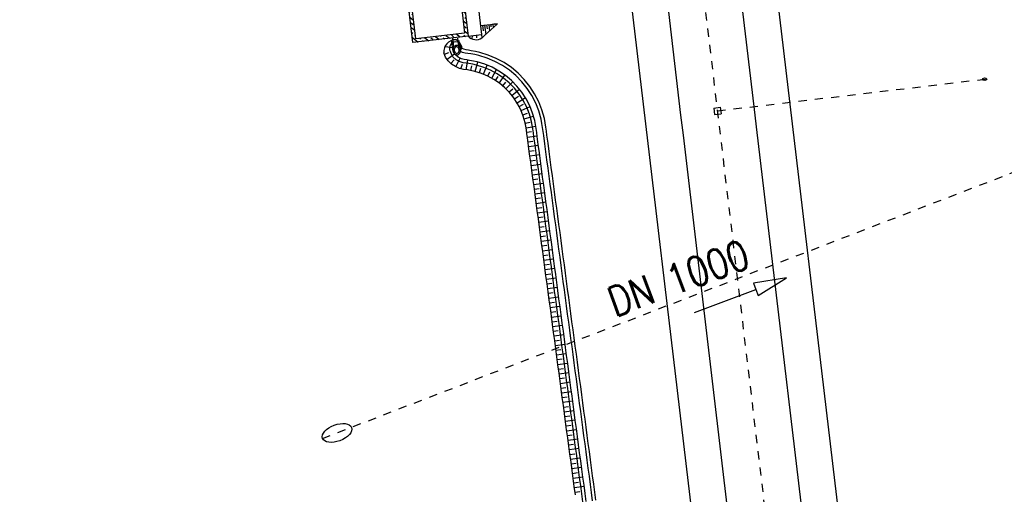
# Model space of a CAD drawing. Extents: x 447693 to 448165, y 439527 to 440695.
# Tile 5 of 16: x 447870 to 447930, y 439831 to 439860. Entities that reach past the tile are written whole.
import ezdxf

# ---------------------------------------------------------------- set-up
doc = ezdxf.new("R2010")
doc.units = 0
doc.header["$LTSCALE"] = 2
doc.header["$MEASUREMENT"] = 0
for name, pattern in [('ACAD_ISO03W100', [0.5, 0.25, -0.25]), ('ACAD_ISO10W100W', [0.5, 0.25, -0.25]), ('AUSGEZOGEN', [0]), ('STRICHLINIEX2', [0.5, 0.25, -0.25])]:
    doc.linetypes.add(name, pattern=pattern)
doc.layers.get('0').update_dxf_attribs({"linetype": 'AUSGEZOGEN'})
for name, color, linetype in [('Bahnachse', 7, 'CONTINUOUS'), ('Durchlässe', 15, 'CONTINUOUS'), ('FBR', 8, 'CONTINUOUS'), ('Gleisachse', 7, 'CONTINUOUS'), ('Ingenieurbauwerke', 15, 'CONTINUOUS'), ('Regenrückhaltebecken_605', 15, 'CONTINUOUS')]:
    doc.layers.add(name, color=color, linetype=linetype)
doc.styles.add('ROMANS', font='romans.shx', dxfattribs={"width": 0.8})

# ---------------------------------------------------------------- blocks, each defined once
blk = doc.blocks.new('*X57')
at = {"color": 0, "linetype": 'ByBlock'}
for p, q in [((-143018, -135700), (-142924, -135605)), ((-142960, -135959), (-142820, -135820)), ((-142818, -135499), (-142712, -135393)), ((-142590, -135590), (-142393, -135393)), ((-142277, -135595), (-142181, -135499)), ((-141964, -135600), (-141767, -135403)), ((-141651, -135605), (-141651, -135605)), ((-141545, -135499), (-141454, -135409)), ((-141338, -135611), (-141265, -135538)), ((-141265, -135538), (-141141, -135414)), ((-141015, -135605), (-140909, -135499)), ((-140712, -135621), (-140515, -135424)), ((-140399, -135626), (-140378, -135605)), ((-140272, -135499), (-140202, -135429)), ((-140086, -135631), (-139889, -135435)), ((-139742, -135605), (-139636, -135499)), ((-139460, -135642), (-139263, -135445)), ((-139320, -135820), (-139318, -135818)), ((-139212, -135711), (-139116, -135616)), ((-143034, -136671), (-142831, -136467)), ((-143024, -136023), (-142960, -135959)), ((-142924, -136242), (-142826, -136144)), ((-139325, -136143), (-139277, -136095)), ((-139318, -136454), (-139259, -136395)), ((-139277, -136095), (-139203, -136021)), ((-139259, -136395), (-139212, -136348)), ((-139203, -136021), (-139122, -135940)), ((-143045, -137318), (-142842, -137114)), ((-143030, -136984), (-142924, -136878)), ((-139341, -137114), (-139318, -137090)), ((-139336, -136790), (-139133, -136587)), ((-139212, -136984), (-139138, -136911)), ((-143051, -137641), (-143030, -137621)), ((-142924, -137515), (-142847, -137438)), ((-139347, -137438), (-139143, -137234)), ((-139318, -137727), (-139212, -137621)), ((-143056, -137965), (-142853, -137761)), ((-143030, -138257), (-142924, -138151)), ((-139357, -138085), (-139154, -137881)), ((-139212, -138257), (-139159, -138205)), ((-143067, -138612), (-142863, -138409)), ((-142921, -138785), (-142818, -138681)), ((-142608, -138790), (-142412, -138593)), ((-142295, -138795), (-142288, -138787)), ((-142181, -138681), (-142099, -138598)), ((-141982, -138800), (-141786, -138604)), ((-141651, -138787), (-141545, -138681)), ((-141356, -138811), (-141160, -138614)), ((-141043, -138816), (-141015, -138787)), ((-140909, -138681), (-140847, -138619)), ((-140730, -138821), (-140534, -138624)), ((-140378, -138787), (-140272, -138681)), ((-140104, -138832), (-139908, -138635)), ((-139791, -138837), (-139742, -138787)), ((-139636, -138681), (-139595, -138640)), ((-139478, -138842), (-139165, -138528)), ((-139363, -138408), (-139318, -138363))]:
    blk.add_line(p, q, dxfattribs=at)

msp = doc.modelspace()

# ---------------------------------------------------------------- linework, layer by layer
at = {"layer": 'Bahnachse', "linetype": 'ACAD_ISO10W100W'}
msp.add_line((447911.525, 439862.972), (447918.904, 439800.951), dxfattribs=at)
at = {"layer": 'Durchlässe', "linetype": 'STRICHLINIEX2'}
msp.add_line((447888.48, 439833.969), (447940.837, 439854.139), dxfattribs=at)
at = {"layer": 'Durchlässe', "linetype": 'Continuous'}
for p, q in [((447916.813, 439843.781), (447914.801, 439843.447)), ((447914.801, 439843.447), (447914.943, 439843.073)), ((447915.084, 439842.699), (447916.813, 439843.781)), ((447911.202, 439841.658), (447914.943, 439843.073)), ((447914.943, 439843.073), (447915.084, 439842.699))]:
    msp.add_line(p, q, dxfattribs=at)
msp.add_ellipse((447889.366, 439834.299), major_axis=(0.886, 0.332), ratio=0.534106, start_param=0, end_param=6.283185, dxfattribs=at)
at = {"layer": 'FBR'}
for points in [[(447874.057, 440515.262, 0.001447), (447878.561, 440486.63, 0.000006), (447888.382, 440424.906), (447896.24, 440375.527), (447904.097, 440326.148), (447915.883, 440252.08, -0.000002), (447923.74, 440202.702, 0.000002), (447931.597, 440153.323), (447943.383, 440079.254), (447951.24, 440029.876, 0.000001), (447957.133, 439992.842), (447963.026, 439955.807, -0.000005), (447968.919, 439918.773, 0.000005), (447974.811, 439881.739, 0.000004), (447982.669, 439832.361, -0.000003), (447990.526, 439782.982), (447998.23, 439734.567)], [(447874.057, 440515.262, 0.001447), (447878.561, 440486.63, 0.000006), (447888.382, 440424.906), (447896.24, 440375.527), (447904.097, 440326.148), (447915.883, 440252.08, -0.000002), (447923.74, 440202.702, 0.000002), (447931.597, 440153.323), (447943.383, 440079.254), (447951.24, 440029.876, 0.000001), (447957.133, 439992.842), (447963.026, 439955.807, -0.000005), (447968.919, 439918.773, 0.000005), (447974.811, 439881.739, 0.000004), (447982.669, 439832.361, -0.000003), (447990.526, 439782.982), (447998.23, 439734.567), (448001.985, 439710.967), (448010.169, 439659.535, -0.000001), (448018.026, 439610.156, 0.000002), (448025.883, 439560.777), (448027.301, 439551.866)], [(447869.981, 440514.593, -0.002287), (447874.611, 440486.001, 0.000006), (447884.432, 440424.278), (447892.289, 440374.899), (447900.147, 440325.52), (447911.933, 440251.452, -0.000002), (447919.79, 440202.073, 0.000002), (447927.647, 440152.695), (447939.433, 440078.626), (447947.29, 440029.248, 0.000001), (447953.183, 439992.213), (447959.076, 439955.179, -0.000005), (447964.968, 439918.145, 0.000005), (447970.861, 439881.111, 0.000004), (447978.718, 439831.732, -0.000003), (447986.576, 439782.354), (447994.28, 439733.938)], [(447869.981, 440514.593, -0.002287), (447874.611, 440486.001, 0.000006), (447884.432, 440424.278), (447892.289, 440374.899), (447900.147, 440325.52), (447911.933, 440251.452, -0.000002), (447919.79, 440202.073, 0.000002), (447927.647, 440152.695), (447939.433, 440078.626), (447947.29, 440029.248, 0.000001), (447953.183, 439992.213), (447959.076, 439955.179, -0.000005), (447964.968, 439918.145, 0.000005), (447970.861, 439881.111, 0.000004), (447978.718, 439831.732, -0.000003), (447986.576, 439782.354), (447994.28, 439733.938), (447998.035, 439710.339), (448006.219, 439658.907, -0.000001), (448014.076, 439609.528, 0.000002), (448021.933, 439560.149), (448023.351, 439551.238)], [(447896.88, 440466.954, 0.000004), (447903.196, 440427.263), (447911.053, 440377.884), (447918.911, 440328.506), (447930.697, 440254.437, -0.000002), (447938.554, 440205.059, 0.000002), (447946.411, 440155.68), (447958.197, 440081.611), (447966.054, 440032.233, 0.000001), (447971.947, 439995.199), (447977.84, 439958.164, -0.000005), (447983.732, 439921.13, 0.000005), (447989.625, 439884.096, 0.000004), (447997.482, 439834.718, -0.000003), (448005.34, 439785.34), (448013.044, 439736.924), (448016.799, 439713.325), (448024.983, 439661.892, -0.000001), (448032.84, 439612.513, 0.000002), (448040.697, 439563.134), (448042.115, 439554.224)]]:
    msp.add_lwpolyline(points, format="xyb", dxfattribs=at)
at = {"layer": 'Gleisachse', "linetype": 'Continuous'}
for p, q in [((447909.107, 439864.278), (447910.35, 439853.722)), ((447913.78, 439863.073), (447914.82, 439854.236)), ((447914.82, 439854.24), (447914.82, 439854.236)), ((447914.82, 439854.236), (447914.977, 439852.996)), ((447910.35, 439853.722), (447910.506, 439852.482)), ((447914.977, 439852.996), (447915.949, 439844.771)), ((447910.506, 439852.482), (447911.382, 439845.068)), ((447911.382, 439845.068), (447913.441, 439827.654)), ((447915.949, 439844.771), (447917.911, 439828.168))]:
    msp.add_line(p, q, dxfattribs=at)
at = {"layer": 'Ingenieurbauwerke', "linetype": 'Continuous'}
for p, q in [((447913.173, 439886.784), (447924.918, 439788.077)), ((447907.114, 439862.373), (447916.08, 439787.026)), ((447912.372, 439854.148), (447912.768, 439854.201)), ((447912.768, 439854.201), (447912.821, 439853.804)), ((447912.372, 439854.148), (447912.425, 439853.751)), ((447912.425, 439853.751), (447912.821, 439853.804))]:
    msp.add_line(p, q, dxfattribs=at)
at = {"layer": 'Ingenieurbauwerke', "linetype": 'ACAD_ISO03W100'}
msp.add_line((447912.595, 439853.976), (447929.051, 439855.929), dxfattribs=at)
at = {"layer": 'Ingenieurbauwerke', "linetype": 'Continuous'}
msp.add_ellipse((447928.917, 439855.914), major_axis=(0.134, 0.015), ratio=0.555556, start_param=0, end_param=6.283185, dxfattribs=at)
at = {"layer": 'Regenrückhaltebecken_605', "linetype": 'Continuous'}
for p, q in [((447894.004, 439858.145), (447893.544, 439862.018)), ((447896.745, 439862.197), (447897.159, 439858.721)), ((447896.92, 439862.419), (447897.381, 439858.546)), ((447897.73, 439862.515), (447898.196, 439858.643)), ((447894.179, 439858.367), (447893.766, 439861.843)), ((447898.13, 439859.189), (447898.342, 439859.214)), ((447898.13, 439859.189), (447898.13, 439859.189)), ((447898.255, 439859.204), (447898.295, 439858.872)), ((447898.342, 439859.214), (447898.541, 439859.238)), ((447898.379, 439859.219), (447898.448, 439858.645)), ((447898.503, 439859.234), (447898.532, 439858.991)), ((447898.541, 439859.238), (447898.739, 439859.262)), ((447898.628, 439859.248), (447898.675, 439858.853)), ((447898.739, 439859.262), (447898.938, 439859.285)), ((447898.752, 439859.263), (447898.77, 439859.11)), ((447898.777, 439858.947), (447898.958, 439859.114)), ((447898.876, 439859.278), (447898.902, 439859.062)), ((447898.938, 439859.285), (447899.137, 439859.309)), ((447898.958, 439859.114), (447899.14, 439859.281)), ((447899, 439859.293), (447899.008, 439859.23)), ((447899.124, 439859.307), (447899.129, 439859.271)), ((447897.381, 439858.546), (447894.004, 439858.145)), ((447897.159, 439858.721), (447894.179, 439858.367)), ((447897.381, 439858.546), (447898.19, 439858.642)), ((447897.624, 439858.575), (447897.603, 439858.376)), ((447897.887, 439858.606), (447897.878, 439858.446)), ((447898.19, 439858.642), (447898.22, 439858.436)), ((447898.215, 439858.431), (447898.232, 439858.446)), ((447898.232, 439858.446), (447898.414, 439858.613)), ((447898.414, 439858.613), (447898.595, 439858.78)), ((447898.595, 439858.78), (447898.777, 439858.947)), ((447895.957, 439857.914), (447896.475, 439857.848)), ((447896.324, 439858.267), (447896.441, 439858.076)), ((447896.453, 439857.792), (447896.442, 439857.728)), ((447896.476, 439857.85), (447896.453, 439857.792)), ((447896.51, 439857.9), (447896.476, 439857.85)), ((447896.553, 439857.938), (447896.51, 439857.9)), ((447896.539, 439857.782), (447896.527, 439857.728)), ((447896.561, 439857.828), (447896.539, 439857.782)), ((447896.603, 439857.963), (447896.553, 439857.938)), ((447896.593, 439857.863), (447896.561, 439857.828)), ((447896.632, 439857.884), (447896.593, 439857.863)), ((447896.657, 439857.974), (447896.603, 439857.963)), ((447896.675, 439857.889), (447896.632, 439857.884)), ((447896.711, 439857.969), (447896.657, 439857.974)), ((447896.717, 439857.878), (447896.675, 439857.889)), ((447896.764, 439857.949), (447896.711, 439857.969)), ((447896.756, 439857.851), (447896.717, 439857.878)), ((447896.799, 439858.208), (447896.738, 439857.959)), ((447896.789, 439857.812), (447896.756, 439857.851)), ((447896.812, 439857.915), (447896.764, 439857.949)), ((447896.813, 439857.763), (447896.789, 439857.812)), ((447896.853, 439857.868), (447896.812, 439857.915)), ((447896.826, 439857.707), (447896.813, 439857.763)), ((447896.885, 439857.813), (447896.853, 439857.868)), ((447896.949, 439857.919), (447896.879, 439857.91)), ((447896.905, 439857.75), (447896.885, 439857.813)), ((447897.107, 439857.738), (447897.001, 439857.788)), ((447895.892, 439857.518), (447895.892, 439857.518)), ((447895.994, 439857.266), (447895.892, 439857.518)), ((447895.921, 439857.447), (447896.192, 439857.545)), ((447896.153, 439857.035), (447895.994, 439857.266)), ((447896.085, 439857.134), (447896.538, 439857.46)), ((447896.415, 439857.325), (447896.291, 439857.589)), ((447896.444, 439857.277), (447896.415, 439857.325)), ((447896.442, 439857.728), (447896.443, 439857.662)), ((447896.443, 439857.662), (447896.458, 439857.597)), ((447896.651, 439857.094), (447896.444, 439857.277)), ((447896.458, 439857.597), (447896.483, 439857.538)), ((447896.483, 439857.538), (447896.52, 439857.486)), ((447896.52, 439857.486), (447896.565, 439857.446)), ((447896.527, 439857.728), (447896.528, 439857.672)), ((447896.528, 439857.672), (447896.541, 439857.617)), ((447896.541, 439857.617), (447896.564, 439857.567)), ((447896.564, 439857.567), (447896.597, 439857.528)), ((447896.565, 439857.446), (447896.615, 439857.419)), ((447896.599, 439857.407), (447896.585, 439857.43)), ((447896.597, 439857.528), (447896.636, 439857.502)), ((447896.765, 439857.26), (447896.599, 439857.407)), ((447896.615, 439857.419), (447896.67, 439857.406)), ((447896.617, 439856.666), (447896.888, 439857.189)), ((447896.636, 439857.502), (447896.679, 439857.49)), ((447896.67, 439857.406), (447896.724, 439857.409)), ((447896.679, 439857.49), (447896.721, 439857.496)), ((447896.721, 439857.496), (447896.76, 439857.516)), ((447896.724, 439857.409), (447896.776, 439857.426)), ((447896.76, 439857.516), (447896.792, 439857.551)), ((447896.962, 439857.157), (447896.765, 439857.26)), ((447896.776, 439857.426), (447896.823, 439857.458)), ((447896.792, 439857.551), (447896.815, 439857.597)), ((447896.815, 439857.597), (447896.826, 439857.651)), ((447896.823, 439857.458), (447896.862, 439857.503)), ((447896.826, 439857.651), (447896.826, 439857.707)), ((447896.862, 439857.503), (447896.89, 439857.557)), ((447896.89, 439857.557), (447896.908, 439857.619)), ((447896.913, 439857.684), (447896.905, 439857.75)), ((447896.908, 439857.619), (447896.913, 439857.684)), ((447897.038, 439857.55), (447896.916, 439857.606)), ((447897.201, 439857.504), (447897.038, 439857.55)), ((447897.245, 439857.7), (447897.107, 439857.738)), ((447897.365, 439857.477), (447897.201, 439857.504)), ((447897.395, 439857.675), (447897.245, 439857.7)), ((447897.529, 439857.456), (447897.365, 439857.477)), ((447897.56, 439857.653), (447897.395, 439857.675)), ((447897.78, 439857.41), (447897.529, 439857.456)), ((447897.821, 439857.606), (447897.56, 439857.653)), ((447898.029, 439857.351), (447897.78, 439857.41)), ((447898.081, 439857.544), (447897.821, 439857.606)), ((447898.526, 439857.2), (447898.029, 439857.351)), ((447898.594, 439857.388), (447898.081, 439857.544)), ((447899.006, 439857), (447898.526, 439857.2)), ((447899.092, 439857.18), (447898.594, 439857.388)), ((447899.567, 439856.924), (447899.092, 439857.18)), ((447896.357, 439856.836), (447896.153, 439857.035)), ((447896.326, 439856.866), (447896.513, 439857.086)), ((447896.593, 439856.677), (447896.357, 439856.836)), ((447896.849, 439856.568), (447896.593, 439856.677)), ((447896.888, 439856.97), (447896.651, 439857.094)), ((447897.094, 439856.511), (447896.849, 439856.568)), ((447897.08, 439856.916), (447896.888, 439856.97)), ((447896.935, 439856.544), (447897.02, 439856.83)), ((447897.124, 439857.111), (447896.962, 439857.157)), ((447897.259, 439856.886), (447897.08, 439856.916)), ((447897.288, 439857.084), (447897.124, 439857.111)), ((447897.25, 439856.487), (447897.365, 439857.074)), ((447897.423, 439856.865), (447897.259, 439856.886)), ((447897.453, 439857.063), (447897.288, 439857.084)), ((447897.653, 439856.824), (447897.423, 439856.865)), ((447897.694, 439857.02), (447897.453, 439857.063)), ((447897.535, 439856.438), (447897.595, 439856.733)), ((447897.88, 439856.77), (447897.653, 439856.824)), ((447897.932, 439856.963), (447897.694, 439857.02)), ((447897.801, 439856.377), (447897.958, 439856.956)), ((447898.323, 439856.635), (447897.88, 439856.77)), ((447898.391, 439856.823), (447897.932, 439856.963)), ((447898.062, 439856.302), (447898.159, 439856.585)), ((447898.32, 439856.209), (447898.546, 439856.765)), ((447898.747, 439856.458), (447898.323, 439856.635)), ((447898.834, 439856.639), (447898.391, 439856.823)), ((447899.256, 439856.41), (447898.834, 439856.639)), ((447899.463, 439856.752), (447899.006, 439857)), ((447899.894, 439856.461), (447899.463, 439856.752)), ((447900.014, 439856.621), (447899.567, 439856.924)), ((447900.428, 439856.275), (447900.014, 439856.621)), ((447897.34, 439856.474), (447897.094, 439856.511)), ((447897.786, 439856.381), (447897.34, 439856.474)), ((447898.188, 439856.259), (447897.786, 439856.381)), ((447898.575, 439856.097), (447898.188, 439856.259)), ((447898.572, 439856.099), (447898.701, 439856.37)), ((447898.944, 439855.898), (447898.575, 439856.097)), ((447899.152, 439856.239), (447898.747, 439856.458)), ((447898.816, 439855.972), (447899.103, 439856.499)), ((447899.049, 439855.832), (447899.209, 439856.085)), ((447899.532, 439855.981), (447899.152, 439856.239)), ((447899.653, 439856.141), (447899.256, 439856.41)), ((447899.273, 439855.676), (447899.625, 439856.161)), ((447899.885, 439855.687), (447899.532, 439855.981)), ((447900.021, 439855.834), (447899.653, 439856.141)), ((447900.293, 439856.128), (447899.894, 439856.461)), ((447900.656, 439855.757), (447900.293, 439856.128)), ((447900.806, 439855.889), (447900.428, 439856.275)), ((447899.292, 439855.662), (447898.944, 439855.898)), ((447899.614, 439855.393), (447899.292, 439855.662)), ((447899.486, 439855.507), (447899.677, 439855.737)), ((447899.908, 439855.093), (447899.614, 439855.393)), ((447899.686, 439855.324), (447900.1, 439855.759)), ((447900.207, 439855.358), (447899.885, 439855.687)), ((447900.357, 439855.491), (447900.021, 439855.834)), ((447900.495, 439854.999), (447900.207, 439855.358)), ((447900.657, 439855.117), (447900.357, 439855.491)), ((447900.981, 439855.351), (447900.656, 439855.757)), ((447901.144, 439855.468), (447900.806, 439855.889)), ((447901.437, 439855.015), (447901.144, 439855.468)), ((447899.875, 439855.129), (447900.096, 439855.332)), ((447900.171, 439854.765), (447899.908, 439855.093)), ((447900.051, 439854.923), (447900.519, 439855.297)), ((447900.399, 439854.413), (447900.171, 439854.765)), ((447900.213, 439854.704), (447900.459, 439854.876)), ((447900.361, 439854.477), (447900.875, 439854.786)), ((447900.745, 439854.614), (447900.495, 439854.999)), ((447900.918, 439854.714), (447900.657, 439855.117)), ((447901.264, 439854.915), (447900.981, 439855.351)), ((447901.502, 439854.452), (447901.264, 439854.915)), ((447901.684, 439854.535), (447901.437, 439855.015)), ((447900.591, 439854.04), (447900.399, 439854.413)), ((447900.493, 439854.24), (447900.76, 439854.377)), ((447900.61, 439853.996), (447901.161, 439854.233)), ((447900.955, 439854.205), (447900.745, 439854.614)), ((447901.138, 439854.287), (447900.918, 439854.714)), ((447901.124, 439853.777), (447900.955, 439854.205)), ((447901.313, 439853.841), (447901.138, 439854.287)), ((447901.692, 439853.969), (447901.502, 439854.452)), ((447901.882, 439854.033), (447901.684, 439854.535)), ((447900.745, 439853.649), (447900.591, 439854.04)), ((447900.711, 439853.743), (447900.994, 439853.844)), ((447900.859, 439853.245), (447900.745, 439853.649)), ((447900.796, 439853.486), (447901.374, 439853.648)), ((447901.249, 439853.333), (447901.124, 439853.777)), ((447901.444, 439853.379), (447901.313, 439853.841)), ((447901.834, 439853.469), (447901.692, 439853.969)), ((447902.028, 439853.515), (447901.882, 439854.033)), ((447900.9, 439853.036), (447900.859, 439853.245)), ((447900.864, 439853.221), (447901.157, 439853.285)), ((447900.933, 439852.826), (447900.9, 439853.036)), ((447900.915, 439852.948), (447901.506, 439853.048)), ((447901.293, 439853.108), (447901.249, 439853.333)), ((447901.33, 439852.876), (447901.293, 439853.108)), ((447901.49, 439853.143), (447901.444, 439853.379)), ((447901.528, 439852.905), (447901.49, 439853.143)), ((447901.884, 439853.214), (447901.834, 439853.469)), ((447901.924, 439852.958), (447901.884, 439853.214)), ((447901.958, 439852.711), (447901.924, 439852.958)), ((447902.081, 439853.249), (447902.028, 439853.515)), ((447902.122, 439852.988), (447902.081, 439853.249)), ((447902.157, 439852.737), (447902.122, 439852.988)), ((447900.967, 439852.578), (447900.933, 439852.826)), ((447900.955, 439852.667), (447901.252, 439852.709)), ((447901, 439852.33), (447900.967, 439852.578)), ((447900.993, 439852.379), (447901.588, 439852.46)), ((447901.364, 439852.631), (447901.33, 439852.876)), ((447901.396, 439852.383), (447901.364, 439852.631)), ((447901.463, 439851.888), (447901.396, 439852.383)), ((447901.562, 439852.658), (447901.528, 439852.905)), ((447901.594, 439852.41), (447901.562, 439852.658)), ((447901.661, 439851.914), (447901.594, 439852.41)), ((447901.991, 439852.463), (447901.958, 439852.711)), ((447902.057, 439851.967), (447901.991, 439852.463)), ((447902.189, 439852.489), (447902.157, 439852.737)), ((447902.255, 439851.994), (447902.189, 439852.489)), ((447901.066, 439851.834), (447901, 439852.33)), ((447901.032, 439852.09), (447901.329, 439852.13)), ((447901.132, 439851.339), (447901.066, 439851.834)), ((447901.071, 439851.8), (447901.665, 439851.882)), ((447901.529, 439851.392), (447901.463, 439851.888)), ((447901.727, 439851.419), (447901.661, 439851.914)), ((447902.124, 439851.472), (447902.057, 439851.967)), ((447902.322, 439851.498), (447902.255, 439851.994)), ((447901.11, 439851.51), (447901.407, 439851.551)), ((447901.199, 439850.843), (447901.132, 439851.339)), ((447901.148, 439851.221), (447901.743, 439851.303)), ((447901.595, 439850.896), (447901.529, 439851.392)), ((447901.794, 439850.923), (447901.727, 439851.419)), ((447902.19, 439850.976), (447902.124, 439851.472)), ((447902.388, 439851.003), (447902.322, 439851.498)), ((447901.187, 439850.931), (447901.484, 439850.973)), ((447901.265, 439850.348), (447901.199, 439850.843)), ((447901.226, 439850.642), (447901.82, 439850.725)), ((447901.662, 439850.401), (447901.595, 439850.896)), ((447901.86, 439850.427), (447901.794, 439850.923)), ((447902.256, 439850.481), (447902.19, 439850.976)), ((447902.455, 439850.507), (447902.388, 439851.003)), ((447901.265, 439850.353), (447901.562, 439850.394)), ((447901.332, 439849.852), (447901.265, 439850.348)), ((447901.303, 439850.063), (447901.898, 439850.146)), ((447901.728, 439849.905), (447901.662, 439850.401)), ((447901.926, 439849.932), (447901.86, 439850.427)), ((447902.323, 439849.985), (447902.256, 439850.481)), ((447902.389, 439849.489), (447902.323, 439849.985)), ((447902.521, 439850.012), (447902.455, 439850.507)), ((447902.588, 439849.516), (447902.521, 439850.012)), ((447901.398, 439849.357), (447901.332, 439849.852)), ((447901.342, 439849.774), (447901.639, 439849.815)), ((447901.381, 439849.484), (447901.975, 439849.567)), ((447901.465, 439848.861), (447901.398, 439849.357)), ((447901.795, 439849.41), (447901.728, 439849.905)), ((447901.861, 439848.914), (447901.795, 439849.41)), ((447901.993, 439849.436), (447901.926, 439849.932)), ((447902.059, 439848.941), (447901.993, 439849.436)), ((447902.456, 439848.994), (447902.389, 439849.489)), ((447902.654, 439849.02), (447902.588, 439849.516)), ((447901.42, 439849.195), (447901.717, 439849.236)), ((447901.459, 439848.906), (447902.053, 439848.988)), ((447901.531, 439848.365), (447901.465, 439848.861)), ((447901.928, 439848.419), (447901.861, 439848.914)), ((447902.126, 439848.445), (447902.059, 439848.941)), ((447902.522, 439848.498), (447902.456, 439848.994)), ((447902.72, 439848.525), (447902.654, 439849.02)), ((447901.497, 439848.616), (447901.795, 439848.658)), ((447901.598, 439847.87), (447901.531, 439848.365)), ((447901.536, 439848.327), (447902.131, 439848.41)), ((447901.994, 439847.923), (447901.928, 439848.419)), ((447902.192, 439847.95), (447902.126, 439848.445)), ((447902.589, 439848.003), (447902.522, 439848.498)), ((447902.787, 439848.029), (447902.72, 439848.525)), ((447901.575, 439848.037), (447901.872, 439848.079)), ((447901.664, 439847.374), (447901.598, 439847.87)), ((447901.614, 439847.748), (447902.208, 439847.831)), ((447902.06, 439847.427), (447901.994, 439847.923)), ((447902.259, 439847.454), (447902.192, 439847.95)), ((447902.655, 439847.507), (447902.589, 439848.003)), ((447902.853, 439847.534), (447902.787, 439848.029)), ((447901.653, 439847.459), (447901.95, 439847.5)), ((447901.73, 439846.879), (447901.664, 439847.374)), ((447901.691, 439847.169), (447902.286, 439847.252)), ((447902.127, 439846.932), (447902.06, 439847.427)), ((447902.325, 439846.958), (447902.259, 439847.454)), ((447902.391, 439846.463), (447902.325, 439846.958)), ((447902.721, 439847.012), (447902.655, 439847.507)), ((447902.788, 439846.516), (447902.721, 439847.012)), ((447902.92, 439847.038), (447902.853, 439847.534)), ((447902.986, 439846.543), (447902.92, 439847.038)), ((447901.73, 439846.88), (447902.027, 439846.921)), ((447901.797, 439846.383), (447901.73, 439846.879)), ((447901.769, 439846.591), (447902.363, 439846.673)), ((447901.863, 439845.888), (447901.797, 439846.383)), ((447901.808, 439846.301), (447902.105, 439846.342)), ((447902.193, 439846.436), (447902.127, 439846.932)), ((447902.26, 439845.941), (447902.193, 439846.436)), ((447902.458, 439845.967), (447902.391, 439846.463)), ((447902.854, 439846.021), (447902.788, 439846.516)), ((447903.053, 439846.047), (447902.986, 439846.543)), ((447901.847, 439846.012), (447902.441, 439846.094)), ((447901.93, 439845.392), (447901.863, 439845.888)), ((447901.885, 439845.722), (447902.183, 439845.764)), ((447902.326, 439845.445), (447902.26, 439845.941)), ((447902.524, 439845.472), (447902.458, 439845.967)), ((447902.921, 439845.525), (447902.854, 439846.021)), ((447903.119, 439845.552), (447903.053, 439846.047)), ((447901.924, 439845.433), (447902.518, 439845.516)), ((447901.996, 439844.897), (447901.93, 439845.392)), ((447901.963, 439845.144), (447902.26, 439845.185)), ((447902.393, 439844.95), (447902.326, 439845.445)), ((447902.591, 439844.976), (447902.524, 439845.472)), ((447902.987, 439845.029), (447902.921, 439845.525)), ((447903.185, 439845.056), (447903.119, 439845.552)), ((447902.063, 439844.401), (447901.996, 439844.897)), ((447902.002, 439844.854), (447902.596, 439844.937)), ((447902.041, 439844.565), (447902.338, 439844.606)), ((447902.459, 439844.454), (447902.393, 439844.95)), ((447902.657, 439844.481), (447902.591, 439844.976)), ((447903.054, 439844.534), (447902.987, 439845.029)), ((447903.12, 439844.038), (447903.054, 439844.534)), ((447903.252, 439844.56), (447903.185, 439845.056)), ((447903.318, 439844.065), (447903.252, 439844.56)), ((447902.129, 439843.905), (447902.063, 439844.401)), ((447902.079, 439844.275), (447902.674, 439844.358)), ((447902.118, 439843.986), (447902.415, 439844.027)), ((447902.525, 439843.959), (447902.459, 439844.454)), ((447902.592, 439843.463), (447902.525, 439843.959)), ((447902.724, 439843.985), (447902.657, 439844.481)), ((447902.79, 439843.49), (447902.724, 439843.985)), ((447903.187, 439843.543), (447903.12, 439844.038)), ((447903.385, 439843.569), (447903.318, 439844.065)), ((447902.195, 439843.41), (447902.129, 439843.905)), ((447902.157, 439843.697), (447902.751, 439843.779)), ((447902.262, 439842.914), (447902.195, 439843.41)), ((447902.196, 439843.407), (447902.493, 439843.449)), ((447902.658, 439842.967), (447902.592, 439843.463)), ((447902.856, 439842.994), (447902.79, 439843.49)), ((447903.253, 439843.047), (447903.187, 439843.543)), ((447903.451, 439843.074), (447903.385, 439843.569)), ((447902.235, 439843.118), (447902.829, 439843.201)), ((447902.328, 439842.419), (447902.262, 439842.914)), ((447902.273, 439842.829), (447902.57, 439842.87)), ((447902.725, 439842.472), (447902.658, 439842.967)), ((447902.923, 439842.498), (447902.856, 439842.994)), ((447903.319, 439842.552), (447903.253, 439843.047)), ((447903.518, 439842.578), (447903.451, 439843.074)), ((447902.312, 439842.539), (447902.906, 439842.622)), ((447902.395, 439841.923), (447902.328, 439842.419)), ((447902.351, 439842.25), (447902.648, 439842.291)), ((447902.791, 439841.976), (447902.725, 439842.472)), ((447902.989, 439842.003), (447902.923, 439842.498)), ((447903.386, 439842.056), (447903.319, 439842.552)), ((447903.584, 439842.083), (447903.518, 439842.578)), ((447902.39, 439841.96), (447902.984, 439842.043)), ((447902.461, 439841.428), (447902.395, 439841.923)), ((447902.428, 439841.671), (447902.726, 439841.712)), ((447902.858, 439841.481), (447902.791, 439841.976)), ((447903.056, 439841.507), (447902.989, 439842.003)), ((447903.452, 439841.56), (447903.386, 439842.056)), ((447903.519, 439841.065), (447903.452, 439841.56)), ((447903.65, 439841.587), (447903.584, 439842.083)), ((447903.717, 439841.091), (447903.65, 439841.587)), ((447902.528, 439840.932), (447902.461, 439841.428)), ((447902.467, 439841.382), (447903.062, 439841.464)), ((447902.506, 439841.092), (447902.803, 439841.134)), ((447902.594, 439840.436), (447902.528, 439840.932)), ((447902.924, 439840.985), (447902.858, 439841.481)), ((447902.99, 439840.49), (447902.924, 439840.985)), ((447903.122, 439841.012), (447903.056, 439841.507)), ((447903.189, 439840.516), (447903.122, 439841.012)), ((447903.585, 439840.569), (447903.519, 439841.065)), ((447903.783, 439840.596), (447903.717, 439841.091)), ((447902.545, 439840.803), (447903.139, 439840.885)), ((447902.584, 439840.513), (447902.881, 439840.555)), ((447902.66, 439839.941), (447902.594, 439840.436)), ((447903.057, 439839.994), (447902.99, 439840.49)), ((447903.255, 439840.021), (447903.189, 439840.516)), ((447903.652, 439840.074), (447903.585, 439840.569)), ((447903.85, 439840.1), (447903.783, 439840.596)), ((447902.622, 439840.224), (447903.217, 439840.307)), ((447902.727, 439839.445), (447902.66, 439839.941)), ((447902.661, 439839.935), (447902.958, 439839.976)), ((447902.7, 439839.645), (447903.294, 439839.728)), ((447903.123, 439839.498), (447903.057, 439839.994)), ((447903.321, 439839.525), (447903.255, 439840.021)), ((447903.718, 439839.578), (447903.652, 439840.074)), ((447903.916, 439839.605), (447903.85, 439840.1)), ((447902.793, 439838.95), (447902.727, 439839.445)), ((447902.739, 439839.356), (447903.036, 439839.397)), ((447902.778, 439839.067), (447903.372, 439839.149)), ((447903.19, 439839.003), (447903.123, 439839.498)), ((447903.388, 439839.029), (447903.321, 439839.525)), ((447903.784, 439839.083), (447903.718, 439839.578)), ((447903.983, 439839.109), (447903.916, 439839.605)), ((447902.86, 439838.454), (447902.793, 439838.95)), ((447902.816, 439838.777), (447903.114, 439838.818)), ((447902.855, 439838.488), (447903.449, 439838.57)), ((447903.256, 439838.507), (447903.19, 439839.003)), ((447903.454, 439838.534), (447903.388, 439839.029)), ((447903.521, 439838.038), (447903.454, 439838.534)), ((447903.851, 439838.587), (447903.784, 439839.083)), ((447903.917, 439838.091), (447903.851, 439838.587)), ((447904.049, 439838.614), (447903.983, 439839.109)), ((447904.115, 439838.118), (447904.049, 439838.614)), ((447902.926, 439837.959), (447902.86, 439838.454)), ((447902.894, 439838.198), (447903.191, 439838.24)), ((447902.993, 439837.463), (447902.926, 439837.959)), ((447902.933, 439837.909), (447903.527, 439837.992)), ((447903.323, 439838.012), (447903.256, 439838.507)), ((447903.389, 439837.516), (447903.323, 439838.012)), ((447903.587, 439837.543), (447903.521, 439838.038)), ((447903.984, 439837.596), (447903.917, 439838.091)), ((447904.182, 439837.622), (447904.115, 439838.118)), ((447902.972, 439837.62), (447903.269, 439837.661)), ((447903.059, 439836.967), (447902.993, 439837.463)), ((447903.01, 439837.33), (447903.605, 439837.413)), ((447903.455, 439837.021), (447903.389, 439837.516)), ((447903.654, 439837.047), (447903.587, 439837.543)), ((447904.05, 439837.1), (447903.984, 439837.596)), ((447904.248, 439837.127), (447904.182, 439837.622)), ((447903.049, 439837.041), (447903.346, 439837.082)), ((447903.125, 439836.472), (447903.059, 439836.967)), ((447903.088, 439836.751), (447903.682, 439836.834)), ((447903.522, 439836.525), (447903.455, 439837.021)), ((447903.72, 439836.552), (447903.654, 439837.047)), ((447904.117, 439836.605), (447904.05, 439837.1)), ((447904.315, 439836.631), (447904.248, 439837.127)), ((447903.192, 439835.976), (447903.125, 439836.472)), ((447903.127, 439836.462), (447903.424, 439836.503)), ((447903.166, 439836.173), (447903.76, 439836.255)), ((447903.588, 439836.029), (447903.522, 439836.525)), ((447903.787, 439836.056), (447903.72, 439836.552)), ((447904.183, 439836.109), (447904.117, 439836.605)), ((447904.381, 439836.136), (447904.315, 439836.631)), ((447904.448, 439835.64), (447904.381, 439836.136)), ((447903.258, 439835.481), (447903.192, 439835.976)), ((447903.204, 439835.883), (447903.501, 439835.925)), ((447903.243, 439835.594), (447903.837, 439835.677)), ((447903.655, 439835.534), (447903.588, 439836.029)), ((447903.721, 439835.038), (447903.655, 439835.534)), ((447903.853, 439835.56), (447903.787, 439836.056)), ((447903.919, 439835.065), (447903.853, 439835.56)), ((447904.249, 439835.614), (447904.183, 439836.109)), ((447904.316, 439835.118), (447904.249, 439835.614)), ((447904.514, 439835.145), (447904.448, 439835.64)), ((447903.325, 439834.985), (447903.258, 439835.481)), ((447903.282, 439835.305), (447903.579, 439835.346)), ((447903.321, 439835.015), (447903.915, 439835.098)), ((447903.391, 439834.49), (447903.325, 439834.985)), ((447903.788, 439834.543), (447903.721, 439835.038)), ((447903.986, 439834.569), (447903.919, 439835.065)), ((447904.382, 439834.622), (447904.316, 439835.118)), ((447904.58, 439834.649), (447904.514, 439835.145)), ((447903.359, 439834.726), (447903.657, 439834.767)), ((447903.458, 439833.994), (447903.391, 439834.49)), ((447903.398, 439834.436), (447903.993, 439834.519)), ((447903.854, 439834.047), (447903.788, 439834.543)), ((447904.052, 439834.074), (447903.986, 439834.569)), ((447904.449, 439834.127), (447904.382, 439834.622)), ((447904.647, 439834.153), (447904.58, 439834.649)), ((447903.437, 439834.147), (447903.734, 439834.188)), ((447903.524, 439833.498), (447903.458, 439833.994)), ((447903.476, 439833.858), (447904.07, 439833.94)), ((447903.92, 439833.552), (447903.854, 439834.047)), ((447904.119, 439833.578), (447904.052, 439834.074)), ((447904.515, 439833.631), (447904.449, 439834.127)), ((447904.713, 439833.658), (447904.647, 439834.153)), ((447903.515, 439833.568), (447903.812, 439833.61)), ((447903.59, 439833.003), (447903.524, 439833.498)), ((447903.553, 439833.279), (447904.148, 439833.361)), ((447903.987, 439833.056), (447903.92, 439833.552)), ((447904.185, 439833.083), (447904.119, 439833.578)), ((447904.582, 439833.136), (447904.515, 439833.631)), ((447904.648, 439832.64), (447904.582, 439833.136)), ((447904.78, 439833.162), (447904.713, 439833.658)), ((447904.846, 439832.667), (447904.78, 439833.162)), ((447903.657, 439832.507), (447903.59, 439833.003)), ((447903.592, 439832.989), (447903.889, 439833.031)), ((447903.631, 439832.7), (447904.225, 439832.783)), ((447903.723, 439832.012), (447903.657, 439832.507)), ((447904.053, 439832.56), (447903.987, 439833.056)), ((447904.12, 439832.065), (447904.053, 439832.56)), ((447904.252, 439832.587), (447904.185, 439833.083)), ((447904.318, 439832.091), (447904.252, 439832.587)), ((447904.714, 439832.145), (447904.648, 439832.64)), ((447904.913, 439832.171), (447904.846, 439832.667)), ((447903.67, 439832.411), (447903.967, 439832.452)), ((447903.709, 439832.121), (447904.303, 439832.204)), ((447903.79, 439831.516), (447903.723, 439832.012)), ((447904.186, 439831.569), (447904.12, 439832.065)), ((447904.384, 439831.596), (447904.318, 439832.091)), ((447904.781, 439831.649), (447904.714, 439832.145)), ((447904.979, 439831.676), (447904.913, 439832.171)), ((447903.747, 439831.832), (447904.045, 439831.873)), ((447903.786, 439831.542), (447904.38, 439831.625)), ((447903.856, 439831.021), (447903.79, 439831.516)), ((447904.253, 439831.074), (447904.186, 439831.569)), ((447904.451, 439831.1), (447904.384, 439831.596)), ((447904.847, 439831.153), (447904.781, 439831.649)), ((447905.045, 439831.18), (447904.979, 439831.676)), ((447903.825, 439831.253), (447904.122, 439831.294)), ((447903.923, 439830.525), (447903.856, 439831.021)), ((447903.864, 439830.964), (447904.458, 439831.046)), ((447903.903, 439830.674), (447904.2, 439830.716)), ((447904.319, 439830.578), (447904.253, 439831.074)), ((447904.517, 439830.605), (447904.451, 439831.1)), ((447904.914, 439830.658), (447904.847, 439831.153)), ((447905.112, 439830.684), (447905.045, 439831.18)), ((447904.385, 439830.083), (447904.319, 439830.578)), ((447904.584, 439830.109), (447904.517, 439830.605)), ((447904.98, 439830.162), (447904.914, 439830.658)), ((447905.178, 439830.189), (447905.112, 439830.684))]:
    msp.add_line(p, q, dxfattribs=at)
at = {"layer": 'Regenrückhaltebecken_605', "linetype": 'ACAD_ISO03W100'}
for p, q in [((447896.443, 439857.695), (447896.339, 439858.624)), ((447896.502, 439857.892), (447896.414, 439858.633)), ((447896.8, 439857.923), (447896.712, 439858.668)), ((447896.895, 439857.781), (447896.786, 439858.677))]:
    msp.add_line(p, q, dxfattribs=at)
at = {"layer": 'Regenrückhaltebecken_605', "linetype": 'Continuous'}
for centre, major_axis, start_param, end_param in [((447897.86, 439858.943), (0.44, 0.44), 3.04754, 4.532482), ((447896.61, 439857.603), (0.511, 0.511), 0.797319, 2.473324), ((447896.613, 439857.804), (0.274, 0.274), 5.455558, 9.228015), ((447896.447, 439857.843), (0.359, 0.359), 5.109627, 6.759656)]:
    msp.add_ellipse(centre, major_axis=major_axis, ratio=1, start_param=start_param, end_param=end_param, dxfattribs=at)

# ---------------------------------------------------------------- block references
at = {"layer": 'Regenrückhaltebecken_605', "linetype": 'Continuous', "xscale": 0.0009999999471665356, "yscale": 0.000999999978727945, "zscale": 0.0009999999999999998, "rotation": 277.7296838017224}
msp.add_blockref('*X57', (448050.308, 439738.914), dxfattribs=at)

# ---------------------------------------------------------------- texts
at = {"layer": 'Durchlässe', "linetype": 'Continuous', "style": 'ROMANS', "oblique": 360, "width": 0.8334}
msp.add_text('DN 1000', height=1.8, rotation=20.18795, dxfattribs=at).set_placement((447906.338, 439841.373))

doc.saveas('drawing.dxf')
